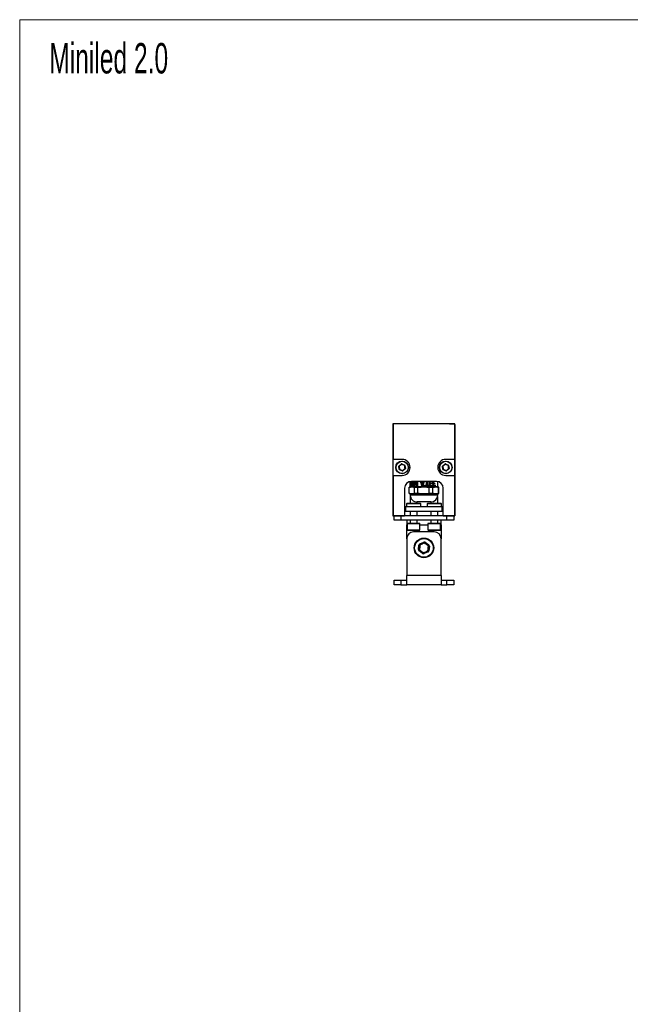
# Model space of a CAD drawing. Header units: millimetres. Extents: x -1115 to 1591, y -400 to 492.
# Tile 2 of 7: x -1115 to -849, y 64 to 492. Entities that reach past the tile are written whole.
import ezdxf

# ---------------------------------------------------------------- set-up
doc = ezdxf.new("R2010")
doc.units = ezdxf.units.MM
doc.styles.add('SLDTEXTSTYLE0', font='TXT', dxfattribs={"width": 0.605})

msp = doc.modelspace()

# ---------------------------------------------------------------- linework, layer by layer
at = {"color": 7, "linetype": 'Continuous', "lineweight": 18}
for q in [(382.28, 492.28), (-1114.81, -399.92)]:
    msp.add_line((-1114.81, 492.28), q, dxfattribs=at)
at = {"color": 7, "linetype": 'Continuous', "lineweight": 25}
for p, q in [((-952.4, 316.6), (-952.4, 276.6)), ((-952.32, 316.51), (-952.4, 316.6)), ((-925.4, 316.6), (-952.4, 316.6)), ((-952.4, 316.3), (-952.4, 299.91)), ((-952.32, 316.51), (-952.32, 301.1)), ((-925.49, 316.51), (-952.32, 316.51)), ((-950.03, 316.6), (-952.1, 316.6)), ((-927.78, 316.6), (-925.7, 316.6)), ((-925.49, 316.51), (-925.4, 316.6)), ((-925.49, 301.1), (-925.49, 316.51)), ((-925.4, 276.6), (-925.4, 316.6)), ((-925.4, 316.3), (-925.4, 299.91)), ((-952.37, 301.1), (-952.37, 294.1)), ((-952.37, 301.1), (-952.32, 301.1)), ((-948.4, 301.1), (-952.32, 301.1)), ((-925.49, 301.1), (-929.4, 301.1)), ((-925.49, 301.1), (-925.44, 301.1)), ((-925.44, 301.1), (-925.44, 294.1)), ((-952.4, 296.81), (-952.4, 276.9)), ((-949.83, 298.08), (-949.73, 298.09)), ((-949.65, 296.77), (-949.83, 298.08)), ((-949.75, 298.27), (-948.7, 299.07)), ((-949.75, 298.27), (-949.69, 298.19)), ((-949.73, 298.09), (-949.56, 296.78)), ((-948.64, 299), (-949.69, 298.19)), ((-949.65, 296.77), (-949.56, 296.78)), ((-949.53, 296.61), (-949.49, 296.7)), ((-948.31, 296.1), (-949.53, 296.61)), ((-949.49, 296.7), (-948.27, 296.19)), ((-948.64, 299), (-948.7, 299.07)), ((-948.54, 299.01), (-948.5, 299.1)), ((-947.31, 298.5), (-948.54, 299.01)), ((-948.5, 299.1), (-947.27, 298.59)), ((-948.31, 296.1), (-948.27, 296.19)), ((-948.17, 296.2), (-947.12, 297.01)), ((-948.11, 296.12), (-948.17, 296.2)), ((-947.05, 296.93), (-948.11, 296.12)), ((-947.31, 298.5), (-947.27, 298.59)), ((-947.25, 298.42), (-947.15, 298.43)), ((-947.08, 297.1), (-947.25, 298.42)), ((-947.15, 298.43), (-946.98, 297.12)), ((-947.12, 297.01), (-947.05, 296.93)), ((-947.08, 297.1), (-946.98, 297.12)), ((-930.83, 298.08), (-930.73, 298.09)), ((-930.65, 296.77), (-930.83, 298.08)), ((-930.75, 298.27), (-929.7, 299.07)), ((-930.75, 298.27), (-930.69, 298.19)), ((-930.73, 298.09), (-930.56, 296.78)), ((-929.64, 299), (-930.69, 298.19)), ((-930.65, 296.77), (-930.56, 296.78)), ((-930.53, 296.61), (-930.49, 296.7)), ((-929.31, 296.1), (-930.53, 296.61)), ((-930.49, 296.7), (-929.27, 296.19)), ((-929.64, 299), (-929.7, 299.07)), ((-929.54, 299.01), (-929.5, 299.1)), ((-928.31, 298.5), (-929.54, 299.01)), ((-929.5, 299.1), (-928.27, 298.59)), ((-929.31, 296.1), (-929.27, 296.19)), ((-929.17, 296.2), (-928.12, 297.01)), ((-929.11, 296.12), (-929.17, 296.2)), ((-928.05, 296.93), (-929.11, 296.12)), ((-928.31, 298.5), (-928.27, 298.59)), ((-928.25, 298.42), (-928.15, 298.43)), ((-928.08, 297.1), (-928.25, 298.42)), ((-928.15, 298.43), (-927.98, 297.12)), ((-928.12, 297.01), (-928.05, 296.93)), ((-928.08, 297.1), (-927.98, 297.12)), ((-925.4, 296.81), (-925.4, 276.9)), ((-952.32, 294.1), (-952.37, 294.1)), ((-952.32, 294.1), (-952.32, 276.69)), ((-952.32, 294.1), (-948.4, 294.1)), ((-944.9, 291.45), (-944.9, 289.1)), ((-944.84, 291.05), (-944.84, 291.34)), ((-944.8, 291.42), (-944.79, 291.05)), ((-944.26, 291.31), (-944.4, 291.31)), ((-933.49, 291.51), (-944.32, 291.51)), ((-944.25, 291.51), (-944.26, 291.34)), ((-943.63, 291.29), (-943.79, 291.29)), ((-943.36, 289.58), (-943.36, 291.51)), ((-943.21, 289.58), (-943.21, 291.51)), ((-943.14, 291.51), (-943.14, 289.91)), ((-942.01, 289.91), (-942.01, 291.51)), ((-941.9, 289.91), (-941.9, 291.51)), ((-941.75, 291.51), (-941.75, 289.58)), ((-940.12, 291.51), (-940.05, 291.3)), ((-939.14, 291.3), (-939.07, 291.51)), ((-939.13, 291.3), (-939.14, 291.3)), ((-939.13, 291.3), (-939.07, 291.51)), ((-938.76, 291.51), (-938.9, 291.08)), ((-937.82, 289.86), (-937.82, 291.51)), ((-937.55, 291.51), (-937.55, 289.86)), ((-937.5, 291.51), (-937.5, 289.86)), ((-934.87, 291.24), (-934.73, 291.24)), ((-932.9, 289.1), (-932.9, 291.45)), ((-929.4, 294.1), (-925.49, 294.1)), ((-925.49, 276.69), (-925.49, 294.1)), ((-925.44, 294.1), (-925.49, 294.1)), ((-947.32, 288.51), (-947.32, 276.69)), ((-945.33, 288.98), (-945.35, 288.97)), ((-945.35, 286.23), (-945.35, 288.97)), ((-944.9, 289.1), (-945.33, 288.98)), ((-944.9, 289.47), (-944.9, 289.48)), ((-944.83, 290.11), (-944.87, 290.11)), ((-944.79, 291.05), (-944.84, 291.05)), ((-944.24, 290.13), (-944.37, 290.13)), ((-944.21, 290.7), (-944.21, 290.71)), ((-944.04, 290.71), (-944.21, 290.71)), ((-944.04, 290.7), (-944.21, 290.7)), ((-943.95, 290.47), (-944.12, 290.62)), ((-943.95, 290.62), (-944.12, 290.62)), ((-944.1, 290.6), (-944.04, 290.7)), ((-944.04, 290.7), (-944.04, 290.71)), ((-943.87, 289.76), (-944.04, 289.76)), ((-943.78, 290.47), (-943.95, 290.62)), ((-943.78, 290.47), (-943.95, 290.47)), ((-943.78, 290.78), (-943.94, 290.78)), ((-943.84, 290.69), (-943.84, 290.68)), ((-943.66, 290.12), (-943.82, 290.12)), ((-943, 289.91), (-943.14, 289.91)), ((-942.98, 286.23), (-942.98, 288.97)), ((-942.49, 290.91), (-942.61, 290.91)), ((-941.9, 289.91), (-942.01, 289.91)), ((-941.5, 286.23), (-941.5, 288.97)), ((-939.57, 289.9), (-939.6, 289.9)), ((-939.22, 291.03), (-939.23, 291.03)), ((-938.62, 289.58), (-938.62, 289.86)), ((-937.55, 289.86), (-937.5, 289.86)), ((-936.81, 289.86), (-936.81, 289.58)), ((-936.74, 289.86), (-936.74, 289.58)), ((-936.58, 286.23), (-936.58, 288.97)), ((-936.43, 290.83), (-936.35, 290.83)), ((-936.42, 290.55), (-936.33, 290.55)), ((-935.77, 289.8), (-935.66, 289.8)), ((-935.46, 290.83), (-935.46, 290.55)), ((-935.34, 290.83), (-935.34, 290.55)), ((-935.23, 289.95), (-935.23, 289.68)), ((-935.23, 289.68), (-935.1, 289.68)), ((-935.1, 290.04), (-935.1, 289.68)), ((-935.06, 286.23), (-935.06, 288.97)), ((-934.83, 290.14), (-934.69, 290.14)), ((-934.75, 290.9), (-934.61, 290.9)), ((-934.73, 289.88), (-934.58, 289.88)), ((-934.59, 290.64), (-934.59, 290.66)), ((-934.51, 289.81), (-934.35, 289.81)), ((-934.48, 290.81), (-934.32, 290.81)), ((-934.46, 290.54), (-934.3, 290.54)), ((-934.32, 290.81), (-934.32, 290.54)), ((-934.17, 290.81), (-934.17, 290.54)), ((-934.12, 289.89), (-934.12, 289.67)), ((-934.12, 289.67), (-933.95, 289.67)), ((-933.95, 290.02), (-933.95, 289.67)), ((-932.47, 288.98), (-932.9, 289.1)), ((-932.5, 286.23), (-932.5, 288.97)), ((-932.46, 286.23), (-932.46, 288.97)), ((-930.49, 276.69), (-930.49, 288.51)), ((-945.35, 286.23), (-945.33, 286.22)), ((-945.33, 286.21), (-944.9, 286.1)), ((-944.9, 286.1), (-944.9, 285.6)), ((-944.82, 284.89), (-944.9, 284.8)), ((-944.9, 284.8), (-944.9, 282.1)), ((-944.9, 284.8), (-944.79, 284.8)), ((-941.9, 282.1), (-941.9, 282.6)), ((-935.9, 282.6), (-935.9, 282.1)), ((-933.01, 284.8), (-932.9, 284.8)), ((-932.9, 284.8), (-932.99, 284.89)), ((-932.9, 286.1), (-932.47, 286.21)), ((-932.9, 285.6), (-932.9, 286.1)), ((-932.9, 282.1), (-932.9, 284.8)), ((-947.32, 280.6), (-946.9, 280.6)), ((-946.9, 278.6), (-947.32, 278.6)), ((-946.9, 280.6), (-946.9, 278.6)), ((-946.9, 280.6), (-930.9, 280.6)), ((-946.9, 278.6), (-930.9, 278.6)), ((-946.25, 282.1), (-946.55, 281.8)), ((-946.55, 281.8), (-946.55, 280.6)), ((-940.93, 281.8), (-946.55, 281.8)), ((-946.25, 282.1), (-941.17, 282.1)), ((-944.9, 278.6), (-944.9, 276.6)), ((-941.9, 276.6), (-941.9, 278.6)), ((-941.17, 282.1), (-940.55, 282.1)), ((-940.25, 281.8), (-940.93, 281.8)), ((-940.25, 281.8), (-940.55, 282.1)), ((-940.25, 280.6), (-940.25, 281.8)), ((-937.25, 282.1), (-937.55, 281.8)), ((-937.55, 281.8), (-937.55, 280.6)), ((-931.93, 281.8), (-937.55, 281.8)), ((-937.25, 282.1), (-932.17, 282.1)), ((-935.9, 278.6), (-935.9, 276.6)), ((-932.9, 276.6), (-932.9, 278.6)), ((-932.17, 282.1), (-931.55, 282.1)), ((-931.25, 281.8), (-931.93, 281.8)), ((-931.25, 281.8), (-931.55, 282.1)), ((-931.25, 280.6), (-931.25, 281.8)), ((-930.9, 278.6), (-930.9, 280.6)), ((-930.9, 280.6), (-930.49, 280.6)), ((-930.49, 278.6), (-930.9, 278.6)), ((-952.32, 276.69), (-952.4, 276.6)), ((-952.4, 276.6), (-947.32, 276.6)), ((-952.32, 276.69), (-947.32, 276.69)), ((-952.1, 276.6), (-947.7, 276.6)), ((-951.9, 274.6), (-951.9, 276.6)), ((-948.9, 274.6), (-951.9, 274.6)), ((-948.9, 276.6), (-948.9, 274.6)), ((-928.9, 274.6), (-948.9, 274.6)), ((-947.32, 276.6), (-947.32, 276.69)), ((-930.49, 276.6), (-947.32, 276.6)), ((-946.4, 274.6), (-946.4, 272.6)), ((-944.9, 274.6), (-944.9, 273.4)), ((-941.9, 273.4), (-941.9, 274.6)), ((-935.9, 274.6), (-935.9, 273.4)), ((-932.9, 273.4), (-932.9, 274.6)), ((-931.4, 272.6), (-931.4, 274.6)), ((-930.49, 276.69), (-925.49, 276.69)), ((-930.49, 276.69), (-930.49, 276.6)), ((-930.49, 276.6), (-925.4, 276.6)), ((-925.7, 276.6), (-930.1, 276.6)), ((-928.9, 274.6), (-928.9, 276.6)), ((-925.9, 274.6), (-928.9, 274.6)), ((-925.9, 276.6), (-925.9, 274.6)), ((-925.49, 276.69), (-925.4, 276.6)), ((-946.4, 266.6), (-946.4, 272.6)), ((-946.4, 272.6), (-946.15, 272.6)), ((-946.15, 273.2), (-946.15, 270.4)), ((-946.15, 273.2), (-940.65, 273.2)), ((-946.15, 270.4), (-940.65, 270.4)), ((-946.05, 273.3), (-940.75, 273.3)), ((-946.05, 270.3), (-940.75, 270.3)), ((-944.9, 273.4), (-941.9, 273.4)), ((-940.65, 270.4), (-940.65, 273.2)), ((-940.65, 272.6), (-937.15, 272.6)), ((-937.15, 273.2), (-937.15, 270.4)), ((-937.15, 273.2), (-931.65, 273.2)), ((-937.15, 270.4), (-931.65, 270.4)), ((-937.05, 273.3), (-931.75, 273.3)), ((-937.05, 270.3), (-931.75, 270.3)), ((-935.9, 273.4), (-932.9, 273.4)), ((-931.65, 270.4), (-931.65, 273.2)), ((-931.65, 272.6), (-931.4, 272.6)), ((-931.4, 272.6), (-931.4, 266.6)), ((-946.4, 266.6), (-946.4, 250.6)), ((-934.4, 269.6), (-943.4, 269.6)), ((-931.4, 250.6), (-931.4, 266.6)), ((-941.29, 261.86), (-941.09, 263.81)), ((-941.29, 261.86), (-940.99, 261.83)), ((-941.09, 263.81), (-940.79, 263.78)), ((-941.05, 261.31), (-940.87, 261.56)), ((-939.46, 260.16), (-941.05, 261.31)), ((-940.79, 263.78), (-940.99, 261.83)), ((-940.87, 261.56), (-939.28, 260.4)), ((-940.74, 264.3), (-938.94, 265.1)), ((-940.74, 264.3), (-940.61, 264.03)), ((-938.82, 264.83), (-940.61, 264.03)), ((-938.98, 260.37), (-937.19, 261.17)), ((-938.82, 264.83), (-938.94, 265.1)), ((-938.52, 264.79), (-938.35, 265.04)), ((-936.93, 263.64), (-938.52, 264.79)), ((-938.35, 265.04), (-936.76, 263.88)), ((-937.19, 261.17), (-937.07, 260.9)), ((-937.02, 261.42), (-936.81, 263.37)), ((-937.02, 261.42), (-936.72, 261.38)), ((-936.93, 263.64), (-936.76, 263.88)), ((-936.81, 263.37), (-936.51, 263.34)), ((-936.51, 263.34), (-936.72, 261.38)), ((-939.46, 260.16), (-939.28, 260.4)), ((-938.86, 260.1), (-938.98, 260.37)), ((-937.07, 260.9), (-938.86, 260.1)), ((-951.9, 246.6), (-951.9, 248.6)), ((-951.9, 248.6), (-948.9, 248.6)), ((-948.9, 248.6), (-948.9, 246.6)), ((-948.9, 248.6), (-946.4, 248.6)), ((-931.4, 250.6), (-946.4, 250.6)), ((-946.4, 246.6), (-946.4, 250.6)), ((-931.4, 250.6), (-931.4, 246.6)), ((-931.4, 248.6), (-928.9, 248.6)), ((-928.9, 246.6), (-928.9, 248.6)), ((-928.9, 248.6), (-925.9, 248.6)), ((-925.9, 248.6), (-925.9, 246.6)), ((-948.9, 246.6), (-951.9, 246.6)), ((-948.9, 246.6), (-946.4, 246.6)), ((-931.4, 246.6), (-946.4, 246.6)), ((-931.4, 246.6), (-928.9, 246.6)), ((-925.9, 246.6), (-928.9, 246.6))]:
    msp.add_line(p, q, dxfattribs=at)
at = {"color": 7, "linetype": 'Continuous', "lineweight": 25, "flags": 128}
for points in [[(-949.73, 298.09), (-949.73, 298.1), (-949.73, 298.1), (-949.72, 298.11), (-949.72, 298.11), (-949.71, 298.12), (-949.7, 298.12), (-949.69, 298.12), (-949.68, 298.13)], [(-949.68, 298.13), (-949.68, 298.14), (-949.69, 298.15), (-949.69, 298.16), (-949.69, 298.17), (-949.69, 298.17), (-949.69, 298.18), (-949.69, 298.18), (-949.69, 298.19)], [(-949.56, 296.78), (-949.55, 296.77), (-949.55, 296.77), (-949.55, 296.77), (-949.54, 296.77), (-949.53, 296.76), (-949.52, 296.76), (-949.51, 296.76), (-949.5, 296.76)], [(-949.49, 296.7), (-949.5, 296.7), (-949.5, 296.71), (-949.5, 296.71), (-949.5, 296.72), (-949.5, 296.73), (-949.5, 296.74), (-949.5, 296.75), (-949.5, 296.76)], [(-948.64, 299), (-948.63, 299), (-948.63, 299), (-948.62, 299), (-948.62, 298.99), (-948.61, 298.99), (-948.6, 298.98), (-948.59, 298.97), (-948.58, 298.97)], [(-948.58, 298.97), (-948.58, 298.98), (-948.57, 298.99), (-948.56, 298.99), (-948.56, 299), (-948.55, 299), (-948.55, 299.01), (-948.54, 299.01), (-948.54, 299.01)], [(-948.27, 296.19), (-948.26, 296.19), (-948.26, 296.19), (-948.25, 296.19), (-948.25, 296.2), (-948.24, 296.21), (-948.24, 296.21), (-948.23, 296.22), (-948.22, 296.23)], [(-948.17, 296.2), (-948.17, 296.2), (-948.18, 296.2), (-948.18, 296.2), (-948.19, 296.21), (-948.2, 296.21), (-948.21, 296.22), (-948.21, 296.22), (-948.22, 296.23)], [(-947.31, 298.44), (-947.31, 298.45), (-947.3, 298.46), (-947.3, 298.47), (-947.3, 298.48), (-947.3, 298.49), (-947.31, 298.49), (-947.31, 298.5), (-947.31, 298.5)], [(-947.31, 298.44), (-947.3, 298.44), (-947.29, 298.44), (-947.28, 298.43), (-947.27, 298.43), (-947.26, 298.43), (-947.25, 298.43), (-947.25, 298.42), (-947.25, 298.42)], [(-947.13, 297.07), (-947.12, 297.07), (-947.11, 297.08), (-947.1, 297.08), (-947.09, 297.09), (-947.08, 297.09), (-947.08, 297.1), (-947.08, 297.1), (-947.08, 297.1)], [(-947.13, 297.07), (-947.12, 297.06), (-947.12, 297.05), (-947.12, 297.04), (-947.11, 297.03), (-947.11, 297.03), (-947.11, 297.02), (-947.11, 297.01), (-947.12, 297.01)], [(-930.73, 298.09), (-930.73, 298.1), (-930.73, 298.1), (-930.72, 298.11), (-930.72, 298.11), (-930.71, 298.12), (-930.7, 298.12), (-930.69, 298.12), (-930.68, 298.13)], [(-930.68, 298.13), (-930.68, 298.14), (-930.69, 298.15), (-930.69, 298.16), (-930.69, 298.17), (-930.69, 298.17), (-930.69, 298.18), (-930.69, 298.18), (-930.69, 298.19)], [(-930.56, 296.78), (-930.55, 296.77), (-930.55, 296.77), (-930.55, 296.77), (-930.54, 296.77), (-930.53, 296.76), (-930.52, 296.76), (-930.51, 296.76), (-930.5, 296.76)], [(-930.49, 296.7), (-930.5, 296.7), (-930.5, 296.71), (-930.5, 296.71), (-930.5, 296.72), (-930.5, 296.73), (-930.5, 296.74), (-930.5, 296.75), (-930.5, 296.76)], [(-929.64, 299), (-929.63, 299), (-929.63, 299), (-929.62, 299), (-929.62, 298.99), (-929.61, 298.99), (-929.6, 298.98), (-929.59, 298.97), (-929.58, 298.97)], [(-929.58, 298.97), (-929.58, 298.98), (-929.57, 298.99), (-929.56, 298.99), (-929.56, 299), (-929.55, 299), (-929.55, 299.01), (-929.54, 299.01), (-929.54, 299.01)], [(-929.27, 296.19), (-929.26, 296.19), (-929.26, 296.19), (-929.25, 296.19), (-929.25, 296.2), (-929.24, 296.21), (-929.24, 296.21), (-929.23, 296.22), (-929.22, 296.23)], [(-929.17, 296.2), (-929.17, 296.2), (-929.18, 296.2), (-929.18, 296.2), (-929.19, 296.21), (-929.2, 296.21), (-929.21, 296.22), (-929.21, 296.22), (-929.22, 296.23)], [(-928.31, 298.44), (-928.31, 298.45), (-928.3, 298.46), (-928.3, 298.47), (-928.3, 298.48), (-928.3, 298.49), (-928.31, 298.49), (-928.31, 298.5), (-928.31, 298.5)], [(-928.31, 298.44), (-928.3, 298.44), (-928.29, 298.44), (-928.28, 298.43), (-928.27, 298.43), (-928.26, 298.43), (-928.25, 298.43), (-928.25, 298.42), (-928.25, 298.42)], [(-928.13, 297.07), (-928.12, 297.07), (-928.11, 297.08), (-928.1, 297.08), (-928.09, 297.09), (-928.08, 297.09), (-928.08, 297.1), (-928.08, 297.1), (-928.08, 297.1)], [(-928.13, 297.07), (-928.12, 297.06), (-928.12, 297.05), (-928.12, 297.04), (-928.11, 297.03), (-928.11, 297.03), (-928.11, 297.02), (-928.11, 297.01), (-928.12, 297.01)], [(-940.99, 261.83), (-940.99, 261.82), (-940.98, 261.81), (-940.97, 261.79), (-940.95, 261.78), (-940.93, 261.77), (-940.9, 261.76), (-940.87, 261.75), (-940.83, 261.74)], [(-940.87, 261.56), (-940.88, 261.57), (-940.88, 261.58), (-940.88, 261.6), (-940.88, 261.62), (-940.87, 261.65), (-940.86, 261.67), (-940.85, 261.71), (-940.83, 261.74)], [(-940.79, 263.78), (-940.79, 263.79), (-940.78, 263.81), (-940.76, 263.81), (-940.74, 263.82), (-940.71, 263.83), (-940.68, 263.83), (-940.65, 263.84), (-940.61, 263.84)], [(-940.61, 263.84), (-940.62, 263.88), (-940.63, 263.91), (-940.63, 263.94), (-940.64, 263.97), (-940.63, 263.99), (-940.63, 264.01), (-940.62, 264.02), (-940.61, 264.03)], [(-938.82, 264.83), (-938.81, 264.83), (-938.79, 264.82), (-938.78, 264.82), (-938.76, 264.8), (-938.74, 264.78), (-938.72, 264.76), (-938.7, 264.73), (-938.68, 264.7)], [(-938.68, 264.7), (-938.66, 264.73), (-938.63, 264.75), (-938.61, 264.77), (-938.59, 264.78), (-938.57, 264.79), (-938.55, 264.8), (-938.53, 264.8), (-938.52, 264.79)], [(-937.19, 261.36), (-937.16, 261.36), (-937.12, 261.36), (-937.09, 261.37), (-937.07, 261.38), (-937.05, 261.38), (-937.03, 261.39), (-937.02, 261.4), (-937.02, 261.42)], [(-937.19, 261.36), (-937.18, 261.32), (-937.18, 261.29), (-937.17, 261.26), (-937.17, 261.23), (-937.17, 261.21), (-937.18, 261.19), (-937.18, 261.18), (-937.19, 261.17)], [(-936.97, 263.46), (-936.96, 263.49), (-936.94, 263.52), (-936.93, 263.55), (-936.92, 263.58), (-936.92, 263.6), (-936.92, 263.62), (-936.93, 263.63), (-936.93, 263.64)], [(-936.97, 263.46), (-936.94, 263.45), (-936.9, 263.44), (-936.88, 263.43), (-936.85, 263.42), (-936.83, 263.4), (-936.82, 263.39), (-936.81, 263.38), (-936.81, 263.37)], [(-939.28, 260.4), (-939.27, 260.4), (-939.26, 260.4), (-939.24, 260.41), (-939.22, 260.42), (-939.2, 260.43), (-939.17, 260.45), (-939.15, 260.47), (-939.12, 260.5)], [(-938.98, 260.37), (-939, 260.37), (-939.01, 260.37), (-939.03, 260.38), (-939.04, 260.4), (-939.06, 260.42), (-939.08, 260.44), (-939.1, 260.47), (-939.12, 260.5)]]:
    msp.add_lwpolyline(points, dxfattribs=at)
at = {"color": 7, "linetype": 'Continuous', "lineweight": 25}
for centre, radius in [((-948.4, 297.6), 2.75), ((-948.4, 297.6), 2.65), ((-929.4, 297.6), 2.75), ((-929.4, 297.6), 2.65), ((-938.9, 262.6), 4.25), ((-938.9, 262.6), 4.05)]:
    msp.add_circle(centre, radius, dxfattribs=at)
for centre, radius, start, end in [((-948.4, 297.6), 3.5, 270, 90), ((-929.4, 297.6), 3.5, 90, 270), ((-949.63, 298.11), 0.2, 127.4773, 187.4773), ((-949.63, 298.11), 0.1, 127.4773, 187.4773), ((-949.46, 296.79), 0.2, 187.4773, 247.4773), ((-949.46, 296.79), 0.1, 187.4773, 247.4773), ((-948.58, 298.92), 0.2, 67.4773, 127.4773), ((-948.58, 298.92), 0.1, 67.4773, 127.4773), ((-948.23, 296.28), 0.2, 247.4773, 307.4773), ((-948.23, 296.28), 0.1, 247.4773, 307.4773), ((-947.35, 298.41), 0.1, 7.4773, 67.4773), ((-947.35, 298.41), 0.2, 7.4773, 67.4773), ((-947.18, 297.09), 0.1, 307.4773, 7.4773), ((-947.18, 297.09), 0.2, 307.4773, 7.4773), ((-930.63, 298.11), 0.2, 127.4773, 187.4773), ((-930.63, 298.11), 0.1, 127.4773, 187.4773), ((-930.46, 296.79), 0.2, 187.4773, 247.4773), ((-930.46, 296.79), 0.1, 187.4773, 247.4773), ((-929.58, 298.92), 0.2, 67.4773, 127.4773), ((-929.58, 298.92), 0.1, 67.4773, 127.4773), ((-929.23, 296.28), 0.2, 247.4773, 307.4773), ((-929.23, 296.28), 0.1, 247.4773, 307.4773), ((-928.35, 298.41), 0.1, 7.4773, 67.4773), ((-928.35, 298.41), 0.2, 7.4773, 67.4773), ((-928.18, 297.09), 0.1, 307.4773, 7.4773), ((-928.18, 297.09), 0.2, 307.4773, 7.4773), ((-944.32, 288.51), 3, 90, 180), ((-933.49, 288.51), 3, 360, 90), ((-941.9, 285.6), 3, 179.8024, 270), ((-935.9, 285.6), 3, 270, 359.8517), ((-946.05, 273.2), 0.1, 90, 180), ((-946.05, 270.4), 0.1, 180, 270), ((-945, 273.4), 0.1, 270, 0), ((-941.8, 273.4), 0.1, 180, 270), ((-940.75, 273.2), 0.1, 0, 90), ((-940.75, 270.4), 0.1, 270, 0), ((-937.05, 273.2), 0.1, 90, 180), ((-937.05, 270.4), 0.1, 180, 270), ((-936, 273.4), 0.1, 270, 0), ((-932.8, 273.4), 0.1, 180, 270), ((-931.75, 273.2), 0.1, 0, 90), ((-931.75, 270.4), 0.1, 270, 0), ((-943.4, 266.6), 3, 90, 180), ((-934.4, 266.6), 3, 0, 90), ((-940.7, 261.8), 0.6, 174.0292, 234.0292), ((-940.49, 263.75), 0.6, 114.0292, 174.0292), ((-940.7, 261.8), 0.3, 174.0292, 234.0292), ((-940.49, 263.75), 0.3, 114.0292, 174.0292), ((-938.7, 264.55), 0.6, 54.0292, 114.0292), ((-938.7, 264.55), 0.3, 54.0292, 114.0292), ((-937.31, 261.45), 0.3, 294.0292, 354.0292), ((-937.31, 261.45), 0.6, 294.0292, 354.0292), ((-937.11, 263.4), 0.3, 354.0292, 54.0292), ((-937.11, 263.4), 0.6, 354.0292, 54.0292), ((-939.11, 260.65), 0.6, 234.0292, 294.0292), ((-939.11, 260.65), 0.3, 234.0292, 294.0292)]:
    msp.add_arc(centre, radius, start, end, dxfattribs=at)
for points, knots in [([(-948.58, 298.97), (-948.78, 298.82), (-949.04, 298.63), (-949.4, 298.34), (-949.57, 298.21), (-949.68, 298.13)], [0, 0, 0, 0, 0.536409, 0.698264, 1, 1, 1, 1]), ([(-949.68, 298.13), (-949.65, 297.88), (-949.61, 297.56), (-949.55, 297.1), (-949.52, 296.9), (-949.5, 296.76)], [0, 0, 0, 0, 0.536409, 0.698264, 1, 1, 1, 1]), ([(-949.5, 296.76), (-949.39, 296.72), (-949.19, 296.63), (-948.93, 296.52), (-948.75, 296.44), (-948.6, 296.39), (-948.43, 296.31), (-948.29, 296.26), (-948.22, 296.23)], [0, 0, 0, 0, 0.247803, 0.49998, 0.587158, 0.674606, 0.836716, 1, 1, 1, 1]), ([(-947.31, 298.44), (-947.52, 298.53), (-947.8, 298.65), (-948.23, 298.83), (-948.45, 298.91), (-948.58, 298.97)], [0, 0, 0, 0, 0.499302, 0.674529, 1, 1, 1, 1]), ([(-948.22, 296.23), (-948.03, 296.38), (-947.77, 296.57), (-947.4, 296.86), (-947.24, 296.99), (-947.13, 297.07)], [0, 0, 0, 0, 0.536409, 0.698264, 1, 1, 1, 1]), ([(-947.13, 297.07), (-947.16, 297.32), (-947.2, 297.63), (-947.26, 298.1), (-947.29, 298.3), (-947.31, 298.44)], [0, 0, 0, 0, 0.536409, 0.698264, 1, 1, 1, 1]), ([(-929.58, 298.97), (-929.78, 298.82), (-930.04, 298.63), (-930.4, 298.34), (-930.57, 298.21), (-930.68, 298.13)], [0, 0, 0, 0, 0.536409, 0.698264, 1, 1, 1, 1]), ([(-930.68, 298.13), (-930.65, 297.88), (-930.61, 297.56), (-930.55, 297.1), (-930.52, 296.9), (-930.5, 296.76)], [0, 0, 0, 0, 0.536409, 0.698264, 1, 1, 1, 1]), ([(-930.5, 296.76), (-930.39, 296.72), (-930.19, 296.63), (-929.93, 296.52), (-929.75, 296.44), (-929.6, 296.39), (-929.43, 296.31), (-929.29, 296.26), (-929.22, 296.23)], [0, 0, 0, 0, 0.247803, 0.49998, 0.587158, 0.674606, 0.836716, 1, 1, 1, 1]), ([(-928.31, 298.44), (-928.52, 298.53), (-928.8, 298.65), (-929.23, 298.83), (-929.45, 298.91), (-929.58, 298.97)], [0, 0, 0, 0, 0.499302, 0.674529, 1, 1, 1, 1]), ([(-929.22, 296.23), (-929.03, 296.38), (-928.77, 296.57), (-928.4, 296.86), (-928.24, 296.99), (-928.13, 297.07)], [0, 0, 0, 0, 0.536409, 0.698264, 1, 1, 1, 1]), ([(-928.13, 297.07), (-928.16, 297.32), (-928.2, 297.63), (-928.26, 298.1), (-928.29, 298.3), (-928.31, 298.44)], [0, 0, 0, 0, 0.536409, 0.698264, 1, 1, 1, 1]), ([(-944.4, 291.31), (-944.4, 291.36), (-944.4, 291.45), (-944.38, 291.54), (-944.38, 291.59)], [0, 0, 0, 0, 0.517382, 1, 1, 1, 1]), ([(-944.21, 290.71), (-944.24, 290.74), (-944.3, 290.8), (-944.36, 290.94), (-944.39, 291.11), (-944.4, 291.24), (-944.4, 291.31)], [0, 0, 0, 0, 0.273203, 0.510739, 0.740429, 1, 1, 1, 1]), ([(-944.26, 291.34), (-944.26, 291.29), (-944.26, 291.21), (-944.23, 291.09), (-944.19, 291), (-944.15, 290.95), (-944.13, 290.92)], [0, 0, 0, 0, 0.250933, 0.46052, 0.690555, 1, 1, 1, 1]), ([(-943.94, 290.78), (-943.92, 290.81), (-943.88, 290.87), (-943.83, 290.99), (-943.79, 291.13), (-943.79, 291.24), (-943.79, 291.29)], [0, 0, 0, 0, 0.251714, 0.494838, 0.740279, 1, 1, 1, 1]), ([(-943.59, 291.31), (-943.6, 291.25), (-943.6, 291.12), (-943.65, 290.95), (-943.73, 290.79), (-943.8, 290.73), (-943.84, 290.69)], [0, 0, 0, 0, 0.241768, 0.483007, 0.732528, 1, 1, 1, 1]), ([(-943.79, 291.29), (-943.79, 291.36), (-943.79, 291.44), (-943.81, 291.5), (-943.82, 291.51)], [0, 0, 0, 0, 0.875209, 1, 1, 1, 1]), ([(-943.78, 290.78), (-943.75, 290.81), (-943.71, 290.87), (-943.66, 290.99), (-943.63, 291.13), (-943.63, 291.24), (-943.63, 291.29)], [0, 0, 0, 0, 0.249012, 0.491518, 0.738091, 1, 1, 1, 1]), ([(-943.63, 291.29), (-943.63, 291.36), (-943.63, 291.44), (-943.65, 291.5), (-943.65, 291.51)], [0, 0, 0, 0, 0.8760951, 1, 1, 1, 1]), ([(-943.61, 291.51), (-943.61, 291.49), (-943.6, 291.43), (-943.59, 291.36), (-943.59, 291.31)], [0, 0, 0, 0, 0.280424, 1, 1, 1, 1]), ([(-943.14, 289.91), (-943.06, 290.17), (-942.91, 290.64), (-942.75, 291.11), (-942.67, 291.31)], [0, 0, 0, 0, 0.559998, 1, 1, 1, 1]), ([(-943, 289.91), (-942.92, 290.17), (-942.77, 290.64), (-942.62, 291.11), (-942.55, 291.31)], [0, 0, 0, 0, 0.559998, 1, 1, 1, 1]), ([(-942.67, 291.31), (-942.65, 291.31), (-942.6, 291.31), (-942.54, 291.31), (-942.52, 291.31)], [0, 0, 0, 0, 0.56, 1, 1, 1, 1]), ([(-942.52, 291.31), (-942.43, 291.05), (-942.26, 290.58), (-942.09, 290.11), (-942.01, 289.91)], [0, 0, 0, 0, 0.559998, 1, 1, 1, 1]), ([(-939.8, 289.58), (-939.95, 290.02), (-940.16, 290.67), (-940.37, 291.31), (-940.44, 291.51)], [0, 0, 0, 0, 0.693914, 1, 1, 1, 1]), ([(-939.77, 289.58), (-939.91, 290.02), (-940.12, 290.67), (-940.32, 291.31), (-940.39, 291.51)], [0, 0, 0, 0, 0.693915, 1, 1, 1, 1]), ([(-940.05, 291.3), (-939.88, 291.3), (-939.58, 291.3), (-939.27, 291.3), (-939.14, 291.3)], [0, 0, 0, 0, 0.56, 1, 1, 1, 1]), ([(-938.76, 291.51), (-938.85, 291.22), (-939.07, 290.57), (-939.29, 289.93), (-939.41, 289.58)], [0, 0, 0, 0, 0.454778, 1, 1, 1, 1]), ([(-936.64, 290.77), (-936.63, 290.94), (-936.61, 291.19), (-936.52, 291.44), (-936.47, 291.51), (-936.47, 291.51)], [0, 0, 0, 0, 0.669041, 0.969827, 1, 1, 1, 1]), ([(-936.23, 291.51), (-936.23, 291.51), (-936.31, 291.42), (-936.41, 291.19), (-936.42, 290.95), (-936.43, 290.83)], [0, 0, 0, 0, 0.033493, 0.486425, 1, 1, 1, 1]), ([(-936.13, 291.51), (-936.14, 291.51), (-936.22, 291.42), (-936.32, 291.19), (-936.34, 290.95), (-936.35, 290.83)], [0, 0, 0, 0, 0.033935, 0.488379, 1, 1, 1, 1]), ([(-934.97, 291.26), (-934.97, 291.31), (-934.97, 291.4), (-934.95, 291.48), (-934.94, 291.51)], [0, 0, 0, 0, 0.603631, 1, 1, 1, 1]), ([(-934.84, 290.82), (-934.85, 290.84), (-934.89, 290.9), (-934.94, 290.99), (-934.97, 291.12), (-934.97, 291.21), (-934.97, 291.26)], [0, 0, 0, 0, 0.216949, 0.444608, 0.698128, 1, 1, 1, 1]), ([(-934.82, 291.51), (-934.83, 291.49), (-934.86, 291.4), (-934.87, 291.31), (-934.87, 291.24)], [0, 0, 0, 0, 0.319714, 1, 1, 1, 1]), ([(-934.87, 291.24), (-934.87, 291.2), (-934.86, 291.12), (-934.83, 291), (-934.78, 290.94), (-934.75, 290.9)], [0, 0, 0, 0, 0.319727, 0.595037, 1, 1, 1, 1]), ([(-934.68, 291.51), (-934.69, 291.49), (-934.72, 291.41), (-934.73, 291.31), (-934.73, 291.24)], [0, 0, 0, 0, 0.321164, 1, 1, 1, 1]), ([(-934.73, 291.24), (-934.73, 291.2), (-934.72, 291.12), (-934.69, 291), (-934.64, 290.94), (-934.61, 290.9)], [0, 0, 0, 0, 0.317246, 0.591599, 1, 1, 1, 1]), ([(-945.35, 288.97), (-945.13, 289.01), (-944.73, 289.08), (-944.34, 289.09), (-944.17, 289.1)], [0, 0, 0, 0, 0.55998, 1, 1, 1, 1]), ([(-944.9, 289.48), (-944.9, 289.58), (-944.89, 289.77), (-944.87, 290), (-944.87, 290.11)], [0, 0, 0, 0, 0.526982, 1, 1, 1, 1]), ([(-944.88, 289.47), (-944.88, 289.47), (-944.89, 289.47), (-944.9, 289.47), (-944.9, 289.47)], [0, 0, 0, 0, 0.56, 1, 1, 1, 1]), ([(-944.79, 291.05), (-944.79, 290.9), (-944.8, 290.6), (-944.83, 290.04), (-944.86, 289.7), (-944.88, 289.47)], [0, 0, 0, 0, 0.270619, 0.516075, 1, 1, 1, 1]), ([(-944.87, 290.11), (-944.86, 290.26), (-944.85, 290.56), (-944.84, 290.88), (-944.84, 291.05)], [0, 0, 0, 0, 0.4782699, 1, 1, 1, 1]), ([(-944.17, 289.1), (-944.41, 289.1), (-944.85, 289.1), (-944.85, 289.1), (-944.85, 289.1)], [0, 0, 0, 0, 0.576495, 1, 1, 1, 1]), ([(-944.37, 290.13), (-944.37, 290.19), (-944.37, 290.3), (-944.34, 290.46), (-944.29, 290.6), (-944.24, 290.66), (-944.21, 290.7)], [0, 0, 0, 0, 0.229561, 0.475261, 0.732279, 1, 1, 1, 1]), ([(-944.04, 289.52), (-944.09, 289.53), (-944.16, 289.54), (-944.24, 289.61), (-944.29, 289.69), (-944.33, 289.78), (-944.36, 289.89), (-944.37, 290), (-944.37, 290.09), (-944.37, 290.13)], [0, 0, 0, 0, 0.280854, 0.407468, 0.530621, 0.649519, 0.763533, 0.87847, 1, 1, 1, 1]), ([(-944.12, 290.62), (-944.14, 290.58), (-944.18, 290.52), (-944.22, 290.4), (-944.24, 290.27), (-944.24, 290.18), (-944.24, 290.14)], [0, 0, 0, 0, 0.286174, 0.524647, 0.752441, 1, 1, 1, 1]), ([(-944.24, 290.14), (-944.24, 290.08), (-944.23, 290.01), (-944.21, 289.92), (-944.19, 289.86), (-944.16, 289.82), (-944.11, 289.77), (-944.07, 289.76), (-944.04, 289.76)], [0, 0, 0, 0, 0.241205, 0.357154, 0.476177, 0.597626, 0.721931, 1, 1, 1, 1]), ([(-944.04, 290.71), (-944.07, 290.74), (-944.12, 290.8), (-944.17, 290.91), (-944.18, 290.98), (-944.19, 291)], [0, 0, 0, 0, 0.4547, 0.853151, 1, 1, 1, 1]), ([(-939.04, 289.1), (-939.61, 289.1), (-940.78, 289.1), (-942.71, 289.1), (-943.62, 289.1), (-944.17, 289.1)], [0, 0, 0, 0, 0.2765306, 0.5626683, 1, 1, 1, 1]), ([(-944.17, 289.1), (-943.94, 289.09), (-943.55, 289.08), (-943.16, 289), (-942.98, 288.97)], [0, 0, 0, 0, 0.558821, 1, 1, 1, 1]), ([(-944.13, 290.92), (-944.1, 290.9), (-944.04, 290.85), (-943.98, 290.8), (-943.94, 290.78)], [0, 0, 0, 0, 0.4821087, 1, 1, 1, 1]), ([(-943.87, 289.52), (-943.92, 289.53), (-943.99, 289.54), (-944.07, 289.61), (-944.1, 289.67), (-944.11, 289.69)], [0, 0, 0, 0, 0.527367, 0.766264, 1, 1, 1, 1]), ([(-943.63, 290.15), (-943.63, 290.11), (-943.63, 290.02), (-943.66, 289.9), (-943.7, 289.79), (-943.77, 289.67), (-943.89, 289.54), (-943.99, 289.53), (-944.04, 289.52)], [0, 0, 0, 0, 0.121675, 0.237957, 0.354549, 0.477112, 0.728204, 1, 1, 1, 1]), ([(-944.04, 289.76), (-944.01, 289.76), (-943.96, 289.77), (-943.89, 289.83), (-943.86, 289.9), (-943.84, 289.97), (-943.82, 290.04), (-943.82, 290.09), (-943.82, 290.12)], [0, 0, 0, 0, 0.267848, 0.511753, 0.631052, 0.748098, 0.869179, 1, 1, 1, 1]), ([(-943.82, 290.12), (-943.82, 290.15), (-943.83, 290.22), (-943.85, 290.32), (-943.9, 290.4), (-943.93, 290.44), (-943.95, 290.47)], [0, 0, 0, 0, 0.250902, 0.480642, 0.721946, 1, 1, 1, 1]), ([(-943.87, 289.76), (-943.84, 289.76), (-943.79, 289.77), (-943.73, 289.83), (-943.69, 289.9), (-943.66, 289.99), (-943.66, 290.07), (-943.66, 290.12)], [0, 0, 0, 0, 0.264202, 0.506632, 0.6264, 0.744772, 1, 1, 1, 1]), ([(-943.84, 290.68), (-943.81, 290.65), (-943.75, 290.59), (-943.68, 290.47), (-943.64, 290.32), (-943.63, 290.21), (-943.63, 290.15)], [0, 0, 0, 0, 0.281216, 0.520352, 0.747268, 1, 1, 1, 1]), ([(-943.66, 290.12), (-943.66, 290.15), (-943.66, 290.22), (-943.69, 290.32), (-943.73, 290.4), (-943.76, 290.44), (-943.78, 290.47)], [0, 0, 0, 0, 0.2536328, 0.4846226, 0.7250215, 1, 1, 1, 1]), ([(-943.05, 289.58), (-943.11, 289.58), (-943.22, 289.58), (-943.32, 289.58), (-943.36, 289.58)], [0, 0, 0, 0, 0.56, 1, 1, 1, 1]), ([(-942.61, 290.91), (-942.7, 290.66), (-942.85, 290.22), (-942.99, 289.77), (-943.05, 289.58)], [0, 0, 0, 0, 0.559998, 1, 1, 1, 1]), ([(-942.98, 288.97), (-942.71, 288.98), (-942.21, 288.99), (-941.72, 288.98), (-941.5, 288.97)], [0, 0, 0, 0, 0.559715, 1, 1, 1, 1]), ([(-942.13, 289.58), (-942.22, 289.82), (-942.39, 290.27), (-942.54, 290.72), (-942.61, 290.91)], [0, 0, 0, 0, 0.559998, 1, 1, 1, 1]), ([(-942.02, 289.58), (-942.11, 289.82), (-942.27, 290.27), (-942.42, 290.72), (-942.49, 290.91)], [0, 0, 0, 0, 0.559998, 1, 1, 1, 1]), ([(-941.75, 289.58), (-941.82, 289.58), (-941.95, 289.58), (-942.07, 289.58), (-942.13, 289.58)], [0, 0, 0, 0, 0.56, 1, 1, 1, 1]), ([(-941.5, 288.97), (-941.04, 289.01), (-940.22, 289.08), (-939.4, 289.09), (-939.04, 289.1)], [0, 0, 0, 0, 0.55998, 1, 1, 1, 1]), ([(-939.96, 291.03), (-939.89, 290.82), (-939.77, 290.44), (-939.65, 290.07), (-939.6, 289.9)], [0, 0, 0, 0, 0.56, 1, 1, 1, 1]), ([(-939.23, 291.03), (-939.37, 291.03), (-939.61, 291.03), (-939.86, 291.03), (-939.96, 291.03)], [0, 0, 0, 0, 0.56, 1, 1, 1, 1]), ([(-939.41, 289.58), (-939.48, 289.58), (-939.61, 289.58), (-939.74, 289.58), (-939.8, 289.58)], [0, 0, 0, 0, 0.56, 1, 1, 1, 1]), ([(-939.6, 289.9), (-939.53, 290.11), (-939.4, 290.49), (-939.28, 290.87), (-939.23, 291.03)], [0, 0, 0, 0, 0.56, 1, 1, 1, 1]), ([(-939.57, 289.9), (-939.51, 290.11), (-939.39, 290.49), (-939.27, 290.87), (-939.22, 291.03)], [0, 0, 0, 0, 0.56, 1, 1, 1, 1]), ([(-933.78, 289.1), (-934.12, 289.1), (-934.81, 289.1), (-936.6, 289.1), (-938.12, 289.1), (-939.04, 289.1)], [0, 0, 0, 0, 0.276531, 0.562668, 1, 1, 1, 1]), ([(-939.04, 289.1), (-938.58, 289.09), (-937.76, 289.08), (-936.94, 289), (-936.58, 288.97)], [0, 0, 0, 0, 0.558821, 1, 1, 1, 1]), ([(-938.62, 289.86), (-938.47, 289.86), (-938.2, 289.86), (-937.93, 289.86), (-937.82, 289.86)], [0, 0, 0, 0, 0.56, 1, 1, 1, 1]), ([(-936.74, 289.58), (-937.08, 289.58), (-937.69, 289.58), (-938.33, 289.58), (-938.62, 289.58)], [0, 0, 0, 0, 0.56, 1, 1, 1, 1]), ([(-937.5, 289.86), (-937.36, 289.86), (-937.1, 289.86), (-936.85, 289.86), (-936.74, 289.86)], [0, 0, 0, 0, 0.56, 1, 1, 1, 1]), ([(-935.67, 289.53), (-935.81, 289.54), (-936, 289.56), (-936.24, 289.71), (-936.38, 289.85), (-936.5, 290.03), (-936.62, 290.33), (-936.63, 290.59), (-936.64, 290.77)], [0, 0, 0, 0, 0.2507331, 0.3643057, 0.4773436, 0.5936069, 0.7165188, 1, 1, 1, 1]), ([(-936.58, 288.97), (-936.29, 288.98), (-935.79, 288.99), (-935.28, 288.98), (-935.06, 288.97)], [0, 0, 0, 0, 0.559715, 1, 1, 1, 1]), ([(-936.42, 290.55), (-936.4, 290.44), (-936.37, 290.24), (-936.25, 290.03), (-936.12, 289.91), (-935.97, 289.82), (-935.85, 289.81), (-935.77, 289.8)], [0, 0, 0, 0, 0.275373, 0.519572, 0.637493, 0.753696, 1, 1, 1, 1]), ([(-936.35, 290.83), (-936.15, 290.83), (-935.8, 290.83), (-935.48, 290.83), (-935.34, 290.83)], [0, 0, 0, 0, 0.56, 1, 1, 1, 1]), ([(-936.33, 290.55), (-936.32, 290.44), (-936.28, 290.24), (-936.15, 290.03), (-936.02, 289.91), (-935.87, 289.82), (-935.75, 289.81), (-935.66, 289.8)], [0, 0, 0, 0, 0.271309, 0.513989, 0.632335, 0.74971, 1, 1, 1, 1]), ([(-935.34, 290.55), (-935.52, 290.55), (-935.84, 290.55), (-936.18, 290.55), (-936.33, 290.55)], [0, 0, 0, 0, 0.56, 1, 1, 1, 1]), ([(-935.23, 289.68), (-935.31, 289.64), (-935.48, 289.55), (-935.67, 289.54), (-935.78, 289.53)], [0, 0, 0, 0, 0.458082, 1, 1, 1, 1]), ([(-935.1, 289.68), (-935.18, 289.64), (-935.36, 289.55), (-935.56, 289.54), (-935.67, 289.53)], [0, 0, 0, 0, 0.45736, 1, 1, 1, 1]), ([(-935.66, 289.8), (-935.54, 289.81), (-935.34, 289.84), (-935.18, 289.98), (-935.12, 290.04)], [0, 0, 0, 0, 0.579713, 1, 1, 1, 1]), ([(-935.12, 290.04), (-935.11, 290.04), (-935.11, 290.04), (-935.1, 290.04), (-935.1, 290.04)], [0, 0, 0, 0, 0.56, 1, 1, 1, 1]), ([(-935.06, 288.97), (-934.82, 289.01), (-934.39, 289.08), (-933.96, 289.09), (-933.78, 289.1)], [0, 0, 0, 0, 0.55998, 1, 1, 1, 1]), ([(-934.93, 290.11), (-934.92, 290.17), (-934.91, 290.29), (-934.83, 290.46), (-934.72, 290.58), (-934.63, 290.62), (-934.59, 290.64)], [0, 0, 0, 0, 0.241926, 0.483665, 0.734736, 1, 1, 1, 1]), ([(-934.75, 289.67), (-934.77, 289.69), (-934.83, 289.74), (-934.88, 289.85), (-934.92, 289.97), (-934.92, 290.06), (-934.93, 290.11)], [0, 0, 0, 0, 0.257886, 0.496476, 0.736471, 1, 1, 1, 1]), ([(-934.59, 290.66), (-934.63, 290.68), (-934.72, 290.71), (-934.8, 290.78), (-934.84, 290.82)], [0, 0, 0, 0, 0.536016, 1, 1, 1, 1]), ([(-934.46, 290.54), (-934.51, 290.54), (-934.6, 290.53), (-934.7, 290.46), (-934.77, 290.38), (-934.8, 290.31), (-934.82, 290.23), (-934.82, 290.17), (-934.83, 290.14)], [0, 0, 0, 0, 0.2932, 0.543183, 0.657533, 0.766834, 0.878631, 1, 1, 1, 1]), ([(-934.83, 290.14), (-934.82, 290.11), (-934.82, 290.05), (-934.79, 289.96), (-934.75, 289.91), (-934.73, 289.88)], [0, 0, 0, 0, 0.304142, 0.576544, 1, 1, 1, 1]), ([(-934.75, 290.9), (-934.7, 290.87), (-934.61, 290.81), (-934.52, 290.81), (-934.48, 290.81)], [0, 0, 0, 0, 0.5236927, 1, 1, 1, 1]), ([(-934.36, 289.53), (-934.44, 289.53), (-934.57, 289.54), (-934.7, 289.63), (-934.75, 289.67)], [0, 0, 0, 0, 0.601962, 1, 1, 1, 1]), ([(-934.73, 289.88), (-934.69, 289.86), (-934.62, 289.81), (-934.54, 289.81), (-934.51, 289.81)], [0, 0, 0, 0, 0.542211, 1, 1, 1, 1]), ([(-934.3, 290.54), (-934.35, 290.54), (-934.45, 290.53), (-934.56, 290.46), (-934.62, 290.38), (-934.66, 290.31), (-934.68, 290.23), (-934.68, 290.17), (-934.69, 290.14)], [0, 0, 0, 0, 0.296898, 0.548781, 0.662978, 0.771203, 0.881102, 1, 1, 1, 1]), ([(-934.69, 290.14), (-934.68, 290.11), (-934.68, 290.05), (-934.65, 289.96), (-934.61, 289.91), (-934.58, 289.88)], [0, 0, 0, 0, 0.301447, 0.572909, 1, 1, 1, 1]), ([(-934.61, 290.9), (-934.56, 290.87), (-934.47, 290.81), (-934.37, 290.81), (-934.32, 290.81)], [0, 0, 0, 0, 0.5227112, 1, 1, 1, 1]), ([(-934.58, 289.88), (-934.54, 289.86), (-934.47, 289.81), (-934.39, 289.81), (-934.35, 289.81)], [0, 0, 0, 0, 0.5413415, 1, 1, 1, 1]), ([(-934.12, 289.67), (-934.17, 289.63), (-934.29, 289.56), (-934.43, 289.54), (-934.51, 289.53)], [0, 0, 0, 0, 0.455597, 1, 1, 1, 1]), ([(-933.95, 289.67), (-934.01, 289.63), (-934.13, 289.56), (-934.28, 289.54), (-934.36, 289.53)], [0, 0, 0, 0, 0.454925, 1, 1, 1, 1]), ([(-934.35, 289.81), (-934.31, 289.82), (-934.22, 289.83), (-934.14, 289.87), (-934.11, 289.89)], [0, 0, 0, 0, 0.570939, 1, 1, 1, 1]), ([(-934.32, 290.81), (-934.29, 290.81), (-934.24, 290.81), (-934.19, 290.81), (-934.17, 290.81)], [0, 0, 0, 0, 0.56, 1, 1, 1, 1]), ([(-934.17, 290.54), (-934.19, 290.54), (-934.24, 290.54), (-934.28, 290.54), (-934.3, 290.54)], [0, 0, 0, 0, 0.56, 1, 1, 1, 1]), ([(-934.11, 289.89), (-934.08, 289.92), (-934.03, 289.96), (-933.98, 290.01), (-933.96, 290.02)], [0, 0, 0, 0, 0.637148, 1, 1, 1, 1]), ([(-933.96, 290.02), (-933.96, 290.02), (-933.96, 290.02), (-933.95, 290.02), (-933.95, 290.02)], [0, 0, 0, 0, 0.56, 1, 1, 1, 1]), ([(-932.96, 289.1), (-932.94, 289.1), (-932.84, 289.1), (-933.35, 289.1), (-933.78, 289.1)], [0, 0, 0, 0, 0.159501, 1, 1, 1, 1]), ([(-933.78, 289.1), (-933.54, 289.09), (-933.11, 289.08), (-932.68, 289), (-932.5, 288.97)], [0, 0, 0, 0, 0.558821, 1, 1, 1, 1]), ([(-932.5, 288.97), (-932.49, 288.98), (-932.48, 288.99), (-932.47, 288.98), (-932.47, 288.98)], [0, 0, 0, 0, 0.958455, 1, 1, 1, 1]), ([(-944.17, 286.1), (-944.39, 286.11), (-944.78, 286.12), (-945.18, 286.2), (-945.35, 286.23)], [0, 0, 0, 0, 0.558821, 1, 1, 1, 1]), ([(-932.95, 285.6), (-932.94, 285.6), (-932.86, 285.6), (-933.28, 285.6), (-934.19, 285.6), (-935.49, 285.6), (-937.04, 285.6), (-938.79, 285.6), (-940.61, 285.6), (-942.28, 285.6), (-943.59, 285.6), (-944.47, 285.6), (-944.91, 285.6), (-944.85, 285.6), (-944.84, 285.6)], [0, 0, 0, 0, 0.024779, 0.123376, 0.22044, 0.311817, 0.398758, 0.492422, 0.590503, 0.688583, 0.782248, 0.869188, 0.960566, 1, 1, 1, 1]), ([(-944.17, 286.1), (-944.41, 286.1), (-944.85, 286.1), (-944.85, 286.1), (-944.85, 286.1)], [0, 0, 0, 0, 0.576495, 1, 1, 1, 1]), ([(-942.98, 286.23), (-943.2, 286.19), (-943.6, 286.11), (-943.99, 286.1), (-944.17, 286.1)], [0, 0, 0, 0, 0.55998, 1, 1, 1, 1]), ([(-939.04, 286.1), (-939.61, 286.1), (-940.78, 286.1), (-942.71, 286.1), (-943.62, 286.1), (-944.17, 286.1)], [0, 0, 0, 0, 0.276531, 0.562668, 1, 1, 1, 1]), ([(-941.5, 286.23), (-941.78, 286.22), (-942.27, 286.21), (-942.76, 286.22), (-942.98, 286.23)], [0, 0, 0, 0, 0.559715, 1, 1, 1, 1]), ([(-937.46, 282.6), (-937.72, 282.6), (-938.25, 282.6), (-939.15, 282.6), (-940.05, 282.6), (-940.83, 282.6), (-941.42, 282.6), (-941.81, 282.6), (-941.87, 282.6), (-941.9, 282.6)], [0, 0, 0, 0, 0.136158, 0.282751, 0.433974, 0.582846, 0.722996, 0.856341, 1, 1, 1, 1]), ([(-939.04, 286.1), (-939.5, 286.11), (-940.32, 286.12), (-941.14, 286.2), (-941.5, 286.23)], [0, 0, 0, 0, 0.558821, 1, 1, 1, 1]), ([(-936.58, 286.23), (-937.03, 286.19), (-937.85, 286.11), (-938.68, 286.1), (-939.04, 286.1)], [0, 0, 0, 0, 0.55998, 1, 1, 1, 1]), ([(-933.78, 286.1), (-934.12, 286.1), (-934.81, 286.1), (-936.6, 286.1), (-938.12, 286.1), (-939.04, 286.1)], [0, 0, 0, 0, 0.276531, 0.562668, 1, 1, 1, 1]), ([(-935.94, 282.6), (-935.97, 282.6), (-936.02, 282.6), (-936.62, 282.6), (-937.19, 282.6), (-937.46, 282.6)], [0, 0, 0, 0, 0.361186, 0.693034, 1, 1, 1, 1]), ([(-935.06, 286.23), (-935.34, 286.22), (-935.85, 286.21), (-936.35, 286.22), (-936.58, 286.23)], [0, 0, 0, 0, 0.5597151, 1, 1, 1, 1]), ([(-933.78, 286.1), (-934.01, 286.11), (-934.44, 286.12), (-934.87, 286.2), (-935.06, 286.23)], [0, 0, 0, 0, 0.558821, 1, 1, 1, 1]), ([(-932.5, 286.23), (-932.73, 286.19), (-933.16, 286.11), (-933.59, 286.1), (-933.78, 286.1)], [0, 0, 0, 0, 0.55998, 1, 1, 1, 1]), ([(-932.96, 286.1), (-932.94, 286.1), (-932.84, 286.1), (-933.35, 286.1), (-933.78, 286.1)], [0, 0, 0, 0, 0.1595013, 1, 1, 1, 1]), ([(-932.47, 286.22), (-932.47, 286.22), (-932.48, 286.21), (-932.49, 286.22), (-932.5, 286.23)], [0, 0, 0, 0, 0.246079, 1, 1, 1, 1]), ([(-940.61, 263.84), (-940.62, 263.79), (-940.67, 263.42), (-940.76, 262.71), (-940.81, 262.06), (-940.83, 261.74)], [0, 0, 0, 0, 0.073848, 0.539518, 1, 1, 1, 1]), ([(-940.83, 261.74), (-940.78, 261.7), (-940.68, 261.62), (-940.44, 261.43), (-940.11, 261.19), (-939.74, 260.92), (-939.41, 260.69), (-939.22, 260.56), (-939.12, 260.5)], [0, 0, 0, 0, 0.095898, 0.191976, 0.42816, 0.669129, 0.833961, 1, 1, 1, 1]), ([(-938.68, 264.7), (-938.73, 264.68), (-939.07, 264.54), (-939.74, 264.26), (-940.32, 263.98), (-940.61, 263.84)], [0, 0, 0, 0, 0.073848, 0.539518, 1, 1, 1, 1]), ([(-939.12, 260.5), (-939.08, 260.52), (-938.73, 260.66), (-938.07, 260.94), (-937.48, 261.22), (-937.19, 261.36)], [0, 0, 0, 0, 0.073848, 0.539518, 1, 1, 1, 1]), ([(-936.97, 263.46), (-937.06, 263.53), (-937.24, 263.67), (-937.49, 263.86), (-937.72, 264.03), (-937.98, 264.21), (-938.3, 264.44), (-938.56, 264.61), (-938.68, 264.7)], [0, 0, 0, 0, 0.164886, 0.330832, 0.443746, 0.557201, 0.776973, 1, 1, 1, 1]), ([(-937.19, 261.36), (-937.19, 261.41), (-937.14, 261.78), (-937.05, 262.49), (-937, 263.14), (-936.97, 263.46)], [0, 0, 0, 0, 0.073848, 0.539518, 1, 1, 1, 1])]:
    msp.add_open_spline(points, degree=3, knots=knots, dxfattribs=at)

# ---------------------------------------------------------------- texts
at = {"color": 7, "linetype": 'Continuous', "lineweight": 0, "insert": (-1101.96, 482.13), "char_height": 13.2292, "attachment_point": 1, "style": 'SLDTEXTSTYLE0'}
msp.add_mtext('Miniled 2.0', dxfattribs=at)

doc.saveas('drawing.dxf')
